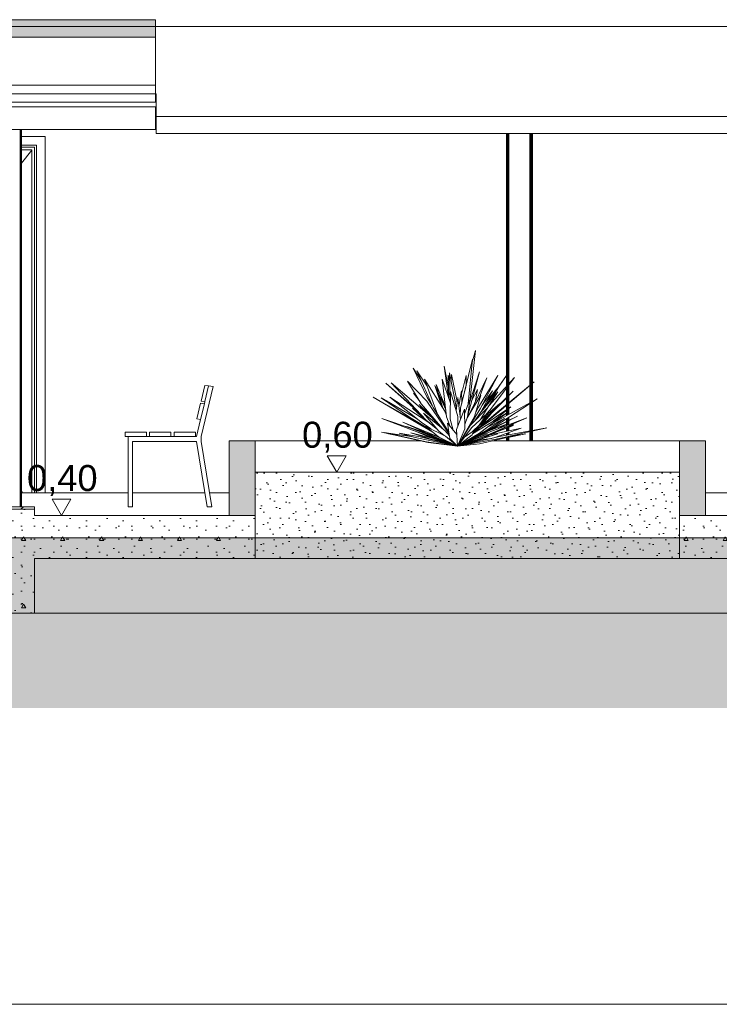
# Model space of a CAD drawing. Header units: millimetres. Extents: x 0 to 1357, y -1 to 841.
# Tile 20 of 43: x 413 to 494, y 153 to 267. Entities that reach past the tile are written whole.
import ezdxf
from ezdxf.xclip import XClip

# ---------------------------------------------------------------- set-up
doc = ezdxf.new("R2010")
doc.units = ezdxf.units.MM
doc.header["$MEASUREMENT"] = 0
doc.header["$XCLIPFRAME"] = 0
doc.linetypes.add('Wipeout_Contour', pattern=[1000, 0, -1000])
for name, color, linetype in [('Cobertura.ARQ', 7, 'Continuous'), ('Cotas - Geral.2D', 7, 'Continuous'), ('Desenho 2D - Geral', 7, 'Continuous'), ('Interior - Mobiliário .ARQ', 7, 'Continuous'), ('Laje.ARQ', 7, 'Continuous'), ('Parede.ARQ', 7, 'Continuous'), ('Pilar.ARQ', 7, 'Continuous')]:
    doc.layers.add(name, color=color, linetype=linetype)
doc.styles.add('GENERATED_STYLE_1', font='txt')
pattern_1 = [(0, (424.7631797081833, 210.5022291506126), (0, 7.794228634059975), [0.4875, -4.012499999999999]), (0, (427.0131797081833, 214.3993433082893), (0, 7.794228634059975), [0.4875, -4.012499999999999]), (60.00000000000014, (424.7631797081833, 210.5022291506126), (-6.750000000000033, 3.897114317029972), [0.4875000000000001, -4.012499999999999]), (60.00000000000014, (429.2631797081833, 210.5022291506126), (-6.750000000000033, 3.897114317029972), [0.4875000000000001, -4.012499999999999]), (120.0000000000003, (425.2506796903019, 210.5022291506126), (6.750000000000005, 3.897114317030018), [0.4875, -4.012499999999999]), (120.0000000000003, (429.7506797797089, 210.5022291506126), (6.750000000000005, 3.897114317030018), [0.4875, -4.012499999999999]), (0, (424.7631797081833, 211.2522291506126), (0, 1.5), [0, -1.5, 0, -2.25]), (44.99999999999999, (425.5131797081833, 211.2522291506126), (-1.060660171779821, 1.060660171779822), [0, -1.125, 0, -1.875])]

# ---------------------------------------------------------------- blocks, each defined once
blk = doc.blocks.new('Desenho_4_4', base_point=(424.7631797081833, 210.5022291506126))
at = {"layer": 'Cobertura.ARQ', "linetype": 'Continuous', "lineweight": 0}
blk.add_hatch(color=157, dxfattribs=at).paths.add_polyline_path([(340.0447257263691, 264.6858256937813), (429.0063135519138, 264.6858256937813), (429.0063135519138, 266.7179674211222), (340.0447257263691, 266.7179674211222)])
at = {"layer": 'Cobertura.ARQ', "color": 7, "linetype": 'Continuous', "lineweight": 0}
for p, q in [((429.0063135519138, 266.7179674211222), (340.0447257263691, 266.7179674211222)), ((429.0063135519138, 266.7179674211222), (429.0063135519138, 264.6858256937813)), ((429.0063135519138, 264.6858256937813), (340.0447257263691, 264.6858256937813))]:
    blk.add_line(p, q, dxfattribs=at)
at = {"layer": 'Cobertura.ARQ', "color": 8, "linetype": 'Continuous', "lineweight": 0}
for p, q in [((580.0447257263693, 265.9418369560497), (136.6126955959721, 265.9418369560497)), ((429.0063135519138, 264.6858256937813), (429.0063135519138, 257.1796860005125)), ((429.0063135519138, 259.1480526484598), (340.0447257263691, 259.1480526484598)), ((381.4925412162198, 258.1418369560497), (429.0708928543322, 258.1418369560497)), ((429.0708928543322, 258.1418369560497), (429.0708928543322, 255.5418369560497)), ((429.0063135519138, 257.1796860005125), (340.0447257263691, 257.1796860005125)), ((429.006313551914, 256.1806756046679), (429.0708928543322, 256.1806756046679)), ((429.0708928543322, 255.5418369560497), (580.0447257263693, 255.5418369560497)), ((429.0708928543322, 253.5806756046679), (429.0708928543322, 255.5418369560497)), ((429.0708928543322, 253.5806756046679), (580.0447257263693, 253.5806756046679))]:
    blk.add_line(p, q, dxfattribs=at)
at = {"layer": 'Cotas - Geral.2D', "color": 7, "linetype": 'Continuous', "lineweight": 0}
for p, q in [((448.8185073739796, 216.3772288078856), (450.9935073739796, 216.3772288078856)), ((417.0545507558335, 211.3772287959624), (419.2295507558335, 211.3772287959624))]:
    blk.add_line(p, q, dxfattribs=at)
at = {"layer": 'Desenho 2D - Geral', "color": 9, "linetype": 'Continuous', "lineweight": 0}
blk.add_line((888.9443879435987, 187.2578166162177), (58.05218541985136, 187.2578166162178), dxfattribs=at)
at = {"layer": 'Interior - Mobiliário .ARQ', "color": 8, "linetype": 'Continuous', "lineweight": 0}
for p, q in [((381.49254121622, 256.6483031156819), (429.0063135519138, 256.6483031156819)), ((429.0063135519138, 254.0483031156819), (429.0063135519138, 256.6483031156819)), ((381.49254121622, 254.0483031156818), (429.0063135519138, 254.0483031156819)), ((465.2860485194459, 222.6626977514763), (465.929717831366, 228.5411296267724)), ((465.929717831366, 228.5411296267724), (465.5674588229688, 227.1708718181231)), ((464.2159837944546, 221.8850391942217), (465.6039964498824, 227.5428854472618)), ((465.6039964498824, 227.5428854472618), (465.0976641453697, 222.3875829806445)), ((460.3533245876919, 223.0993313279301), (458.7212060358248, 226.4775925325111)), ((458.7212060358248, 226.4775925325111), (459.6644617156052, 225.0735794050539)), ((461.0317787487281, 221.9415011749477), (459.1727544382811, 226.1999207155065)), ((459.1727544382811, 226.1999207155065), (460.3352616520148, 224.4048330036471)), ((462.8197146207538, 223.0720468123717), (462.3305339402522, 226.7111899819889)), ((462.3305339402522, 226.7111899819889), (462.8213398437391, 224.2685042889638)), ((461.5339388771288, 221.1751371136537), (460.0339504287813, 225.2166809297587)), ((460.0339504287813, 225.2166809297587), (462.3920606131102, 221.5085507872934)), ((462.6040852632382, 220.8608785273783), (462.0774851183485, 225.2080298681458)), ((462.0774851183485, 225.2080298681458), (463.0290916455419, 222.4695030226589)), ((462.8498478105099, 222.9853297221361), (462.7901257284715, 225.6734855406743)), ((462.7901257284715, 225.6734855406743), (462.9442091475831, 225.0448940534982)), ((463.0127717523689, 222.5164683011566), (462.9200752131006, 225.9348961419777)), ((462.9200752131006, 225.9348961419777), (463.7392894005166, 221.8390846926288)), ((463.1605466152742, 225.773629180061), (463.1204800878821, 224.9329352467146)), ((463.7970032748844, 222.7973919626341), (463.1605466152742, 225.773629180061)), ((464.8412657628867, 225.6262621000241), (464.3176689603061, 223.4774203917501)), ((464.8411024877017, 224.4331611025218), (464.8412657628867, 225.6262621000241)), ((466.3809477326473, 226.0543152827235), (465.039504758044, 221.0331680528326)), ((465.2472170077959, 222.4961039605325), (466.3809477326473, 226.0543152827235)), ((465.3722610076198, 221.4563046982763), (467.2368778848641, 225.3669201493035)), ((468.5271347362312, 225.6494542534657), (466.2673456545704, 221.9757910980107)), ((467.2368778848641, 225.3669201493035), (466.3986305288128, 223.1336583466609)), ((466.4794020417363, 221.7801965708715), (468.5271347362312, 225.6494542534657)), ((466.5529927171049, 221.4306827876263), (469.4964571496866, 225.6621209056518)), ((469.4964571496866, 225.6621209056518), (466.7837668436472, 221.6840112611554)), ((470.4436967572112, 225.3971135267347), (467.4699774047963, 222.14397896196)), ((467.6250064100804, 221.6642869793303), (470.4436967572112, 225.3971135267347)), ((435.6405643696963, 224.3758216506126), (434.2684643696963, 218.6022291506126)), ((435.1209543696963, 224.4444740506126), (435.6405643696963, 224.3758216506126)), ((459.128728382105, 221.672284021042), (455.5651134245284, 224.7567622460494)), ((455.5651134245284, 224.7567622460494), (459.4289293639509, 221.3532320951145)), ((460.2527093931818, 220.4777232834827), (456.1793159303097, 224.806903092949)), ((456.1793159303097, 224.806903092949), (460.8803342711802, 220.8069643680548)), ((459.6688002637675, 222.389034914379), (458.0936547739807, 224.9860838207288)), ((458.0936547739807, 224.9860838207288), (460.3040184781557, 222.6824424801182)), ((461.771996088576, 223.2099873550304), (461.2362356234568, 224.4833052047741)), ((461.2362356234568, 224.4833052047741), (462.0477255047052, 222.0500180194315)), ((462.4487648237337, 222.1430685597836), (461.3748728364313, 224.6096941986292)), ((461.3748728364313, 224.6096941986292), (461.6901357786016, 223.4045410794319)), ((464.8078749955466, 224.2977185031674), (464.4056912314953, 222.7764438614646)), ((466.1823398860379, 224.0436057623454), (465.4897704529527, 222.7185549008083)), ((465.8920938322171, 222.5465373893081), (466.1823398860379, 224.0436057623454)), ((468.4065650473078, 224.095323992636), (467.2517344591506, 222.6787476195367)), ((467.7431013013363, 222.8321936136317), (468.5859617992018, 224.3153815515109)), ((472.6963968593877, 224.9311958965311), (468.2827829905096, 221.265533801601)), ((468.3804811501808, 221.2456625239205), (472.6963968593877, 224.9311958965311)), ((468.5859617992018, 224.3153815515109), (468.5379485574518, 224.2564859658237)), ((459.160612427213, 220.1682992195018), (454.1028007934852, 223.1440868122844)), ((454.1028007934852, 223.1440868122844), (459.2034654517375, 220.2547128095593)), ((458.3041854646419, 220.8186865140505), (455.0459900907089, 223.0520735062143)), ((455.0459900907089, 223.0520735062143), (458.7368588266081, 220.9170944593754)), ((459.8079331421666, 220.1262840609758), (456.0260673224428, 223.1616654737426)), ((456.0260673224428, 223.1616654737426), (460.4204167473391, 220.3012599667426)), ((459.5485470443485, 222.5873045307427), (458.7672040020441, 223.6235945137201)), ((458.7672040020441, 223.6235945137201), (459.2157545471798, 223.1360020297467)), ((460.918540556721, 222.2008930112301), (460.3533245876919, 223.0993313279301)), ((462.1621229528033, 221.8701279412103), (461.6567764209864, 223.605700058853)), ((461.6567764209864, 223.605700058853), (462.506219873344, 221.6687697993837)), ((462.470992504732, 221.9595762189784), (461.9177393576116, 223.1385016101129)), ((461.9177393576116, 223.1385016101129), (461.9764130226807, 222.8768536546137)), ((463.0044285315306, 220.5933597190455), (463.0465113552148, 223.7946346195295)), ((463.0465113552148, 223.7946346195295), (463.8880802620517, 220.9202159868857)), ((463.7038117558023, 221.5495938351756), (463.892965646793, 223.0930537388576)), ((463.8033762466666, 222.3620212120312), (463.7970032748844, 222.7973919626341)), ((463.892965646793, 223.0930537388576), (464.2022350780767, 220.5891130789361)), ((464.0181671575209, 222.0793837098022), (464.3070415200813, 223.8918332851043)), ((464.3070415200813, 223.8918332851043), (464.3450167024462, 222.4110058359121)), ((464.4056912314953, 222.7764438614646), (464.38551119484, 222.5760703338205)), ((464.6619781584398, 221.2177236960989), (465.3144596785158, 222.9697000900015)), ((464.9540221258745, 220.7727940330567), (466.5482896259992, 223.378240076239)), ((465.3144596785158, 222.9697000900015), (465.0171943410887, 220.876033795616)), ((466.5482896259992, 223.378240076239), (465.8309799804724, 220.9036589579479)), ((466.4320264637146, 221.2529966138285), (468.5043235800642, 223.7490901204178)), ((466.6461660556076, 221.5646260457), (467.905391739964, 223.8813428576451)), ((467.905391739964, 223.8813428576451), (466.7219396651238, 222.2384793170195)), ((466.7433458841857, 220.2345268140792), (470.3004721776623, 223.8222710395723)), ((470.3004721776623, 223.8222710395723), (466.9287400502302, 220.5953621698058)), ((468.5043235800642, 223.7490901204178), (467.1956689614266, 221.7183037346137)), ((473.0468293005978, 222.9346535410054), (467.9947003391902, 220.189176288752)), ((468.204914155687, 219.8130912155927), (473.0468293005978, 222.9346535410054)), ((434.629849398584, 222.3779695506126), (434.6912362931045, 222.6362774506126)), ((456.0594504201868, 222.4658384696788), (455.6629646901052, 222.7324302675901)), ((455.6629646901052, 222.7324302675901), (457.417190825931, 221.6804549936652)), ((460.2064009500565, 220.4405688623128), (458.6612046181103, 221.8922015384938)), ((458.6612046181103, 221.8922015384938), (459.5589426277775, 221.2150547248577)), ((460.8204067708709, 220.8579546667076), (459.4112304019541, 222.3037448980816)), ((459.4112304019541, 222.3037448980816), (460.282285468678, 221.3158240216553)), ((462.1663815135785, 219.4869842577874), (459.6688002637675, 222.389034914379)), ((460.7460568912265, 220.9990553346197), (459.9047532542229, 222.1148706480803)), ((460.3040184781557, 222.6824424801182), (462.874417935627, 218.9532073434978)), ((462.8512136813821, 219.1002353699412), (461.0317787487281, 221.9415011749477)), ((462.0326404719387, 222.0952511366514), (462.0422005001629, 222.0587060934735)), ((463.7494765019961, 219.3977453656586), (464.6475087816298, 221.7607854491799)), ((463.8745140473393, 217.5022291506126), (466.4794020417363, 221.7801965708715)), ((464.0959861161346, 222.5676338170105), (464.0043248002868, 222.1914557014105)), ((464.1487528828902, 221.0221214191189), (464.2159837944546, 221.8850391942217)), ((464.6475087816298, 221.7607854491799), (464.7075531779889, 219.5072111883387)), ((465.254488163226, 222.5473153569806), (465.2860485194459, 222.6626977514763)), ((465.3231764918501, 219.864958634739), (467.3069168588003, 221.9089798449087)), ((466.2673456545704, 221.9757910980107), (465.9931810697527, 221.4632217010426)), ((466.2034047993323, 221.9332878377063), (466.0763051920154, 221.7499840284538)), ((466.1151716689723, 221.6912914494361), (466.2034047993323, 221.9332878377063)), ((470.0122847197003, 222.0198078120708), (466.3663427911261, 219.5723718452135)), ((467.3069168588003, 221.9089798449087), (466.5267527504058, 220.5717980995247)), ((466.7837668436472, 221.6840112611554), (466.7522454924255, 221.6387022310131)), ((468.7396662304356, 222.4238004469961), (467.0959067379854, 220.9736801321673)), ((467.1757423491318, 221.1657223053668), (467.6250064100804, 221.6642869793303)), ((467.9631570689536, 220.3579609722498), (470.0122847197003, 222.0198078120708)), ((468.3054595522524, 221.9129485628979), (468.7396662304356, 222.4238004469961)), ((433.7325443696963, 218.6022291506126), (434.2001314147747, 220.5697733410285)), ((458.670542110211, 219.3285608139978), (455.1283064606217, 220.6980252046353)), ((455.1283064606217, 220.6980252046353), (458.7911060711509, 219.434825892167)), ((460.6278718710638, 219.4352121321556), (458.3041854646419, 220.8186865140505)), ((458.7368588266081, 220.9170944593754), (459.235983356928, 220.5853394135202)), ((461.6969962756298, 219.2245769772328), (459.9489856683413, 221.2888513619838)), ((459.9489856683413, 221.2888513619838), (462.4364454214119, 219.2675289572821)), ((461.918977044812, 219.6880263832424), (460.7460568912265, 220.9990553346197)), ((460.8803342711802, 220.8069643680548), (461.8247443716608, 219.7646003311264)), ((461.4524126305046, 220.2095277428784), (461.0153308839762, 220.6579659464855)), ((462.8495794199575, 219.1105904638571), (461.5339388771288, 221.1751371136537)), ((462.3920606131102, 221.5085507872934), (462.5906363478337, 220.9719010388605)), ((463.0262377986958, 219.7448282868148), (462.6040852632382, 220.8608785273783)), ((463.3546560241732, 219.3491154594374), (463.0044285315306, 220.5933597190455)), ((465.8309799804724, 220.9036589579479), (463.8745140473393, 217.5022291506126)), ((463.8880802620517, 220.9202159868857), (463.8834365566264, 219.7502415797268)), ((464.6947612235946, 219.9873162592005), (464.9540221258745, 220.7727940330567)), ((465.5186488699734, 219.6492296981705), (467.3159537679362, 221.2940370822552)), ((465.6018765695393, 218.9029341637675), (469.1361950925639, 221.0807898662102)), ((465.6165457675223, 218.9494611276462), (468.3804811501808, 221.2456625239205)), ((468.2827829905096, 221.265533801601), (465.6465850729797, 219.0150322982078)), ((465.8692032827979, 220.4275777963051), (466.4320264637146, 221.2529966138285)), ((466.1415504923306, 218.2660179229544), (471.8434116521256, 220.7630796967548)), ((467.3159537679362, 221.2940370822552), (466.3684028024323, 219.9145386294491)), ((471.8434116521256, 220.7630796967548), (466.3770160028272, 218.6901221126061)), ((469.1361950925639, 221.0807898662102), (466.4057657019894, 218.9978816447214)), ((466.4318436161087, 221.2529966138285), (466.5529927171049, 221.4306827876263)), ((466.4996639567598, 219.788397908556), (467.6928574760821, 221.192211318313)), ((466.9287400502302, 220.5953621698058), (466.6241999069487, 220.2869425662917)), ((467.3877941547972, 220.5014888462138), (466.7511559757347, 220.0842827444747)), ((467.1264254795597, 221.0006036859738), (467.4377599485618, 221.4417033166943)), ((467.2112478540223, 219.2013698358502), (470.778242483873, 220.957256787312)), ((467.2950089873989, 219.3544482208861), (469.2884901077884, 220.6924128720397)), ((469.2884901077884, 220.6924128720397), (467.3098336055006, 219.6875498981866)), ((467.4377599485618, 221.4417033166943), (467.3673559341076, 221.3783628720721)), ((469.7072413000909, 221.4165713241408), (467.5433748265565, 219.8657068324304)), ((470.778242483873, 220.957256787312), (467.7799515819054, 219.4274926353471)), ((468.9488063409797, 220.9378403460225), (469.7072413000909, 221.4165713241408)), ((460.3228097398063, 218.9955209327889), (457.545276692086, 220.2717656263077)), ((457.545276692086, 220.2717656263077), (461.2960130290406, 218.7210154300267)), ((457.8932412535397, 219.7444748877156), (460.3298511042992, 218.9663349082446)), ((458.5070271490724, 219.5484601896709), (457.9964146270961, 219.771480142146)), ((457.9964146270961, 219.771480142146), (461.6202646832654, 218.5627603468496)), ((458.7911060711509, 219.434825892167), (463.8745140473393, 217.5022291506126)), ((461.0111300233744, 219.1216907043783), (459.160612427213, 220.1682992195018)), ((459.2034654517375, 220.2547128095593), (460.7146443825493, 219.3642285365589)), ((460.8186755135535, 219.4740792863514), (459.8079331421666, 220.1262840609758)), ((461.6720366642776, 218.5810410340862), (460.2179559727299, 219.7705407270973)), ((460.2179559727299, 219.7705407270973), (462.4845662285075, 218.6519446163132)), ((461.5116975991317, 219.4434013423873), (460.2527093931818, 220.4777232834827)), ((460.4204167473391, 220.3012599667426), (461.5831045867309, 219.3590748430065)), ((462.9655763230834, 218.3756047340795), (462.6844971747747, 220.1565933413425)), ((462.6844971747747, 220.1565933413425), (463.7870518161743, 218.8281195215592)), ((463.8745140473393, 217.5022291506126), (463.7494765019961, 219.3977453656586)), ((463.8745140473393, 217.5022291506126), (465.3231764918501, 219.864958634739)), ((463.8745140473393, 217.5022291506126), (468.204914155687, 219.8130912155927)), ((463.8745140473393, 217.5022291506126), (465.5186488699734, 219.6492296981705)), ((464.7075531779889, 219.5072111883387), (463.8745140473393, 217.5022291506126)), ((467.7799515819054, 219.4274926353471), (463.8745140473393, 217.5022291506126)), ((466.3684028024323, 219.9145386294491), (465.6067429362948, 219.1777939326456)), ((465.6697893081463, 219.0656835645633), (466.4996639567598, 219.788397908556)), ((465.7058081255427, 219.2463678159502), (466.7433458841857, 220.2345268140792)), ((465.8687238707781, 220.4270838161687), (465.8690606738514, 220.4275777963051)), ((467.0226044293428, 220.0129050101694), (467.4089693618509, 220.4385572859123)), ((469.6146753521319, 220.0817219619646), (467.4695695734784, 219.2744836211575)), ((471.1962295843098, 219.5614282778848), (467.630434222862, 218.7846265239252)), ((467.7065048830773, 218.8576097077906), (470.3185099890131, 219.8883433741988)), ((470.3185099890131, 219.8883433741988), (468.0940331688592, 219.1210843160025)), ((468.1702663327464, 218.4758420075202), (471.1962295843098, 219.5614282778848)), ((468.304766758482, 218.3098698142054), (474.1593212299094, 219.6150140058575)), ((468.5632912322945, 219.519197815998), (469.6146753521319, 220.0817219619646)), ((474.1593212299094, 219.6150140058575), (468.7033158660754, 218.5966552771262)), ((470.3063580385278, 219.9760847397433), (469.2575245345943, 219.6306214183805)), ((469.390095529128, 219.5681177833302), (470.3063580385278, 219.9760847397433)), ((425.8169743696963, 210.5022291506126), (425.8169743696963, 218.6022291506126)), ((427.9623943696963, 218.6022291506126), (428.3141943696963, 218.6022291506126)), ((430.7768143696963, 218.6022291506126), (431.1286143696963, 218.6022291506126)), ((433.5912343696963, 218.6022291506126), (433.7325443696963, 218.6022291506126)), ((434.2684643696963, 218.6022291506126), (434.2684643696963, 218.0304663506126)), ((460.4712446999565, 217.9001281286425), (455.0962235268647, 219.0843555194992)), ((455.0962235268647, 219.0843555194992), (455.5119495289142, 219.0264180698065)), ((460.2838602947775, 217.9904611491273), (455.3985324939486, 219.0510403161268)), ((455.3985324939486, 219.0510403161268), (458.743814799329, 218.5481676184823)), ((458.2037757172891, 218.4420366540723), (455.8985994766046, 218.9085981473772)), ((455.8985994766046, 218.9085981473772), (456.4072329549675, 218.8320567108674)), ((456.2030208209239, 218.9301072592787), (458.5470411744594, 218.6034340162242)), ((458.9590290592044, 218.4877219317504), (457.1232604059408, 219.0033211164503)), ((457.1232604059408, 219.0033211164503), (459.5536147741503, 218.570378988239)), ((458.4571581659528, 218.6159605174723), (458.4554621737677, 218.6163925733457)), ((458.4554621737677, 218.6163925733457), (458.4747739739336, 218.613505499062)), ((461.027461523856, 218.2318839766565), (458.458137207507, 219.0404042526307)), ((458.458137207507, 219.0404042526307), (461.2384306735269, 218.3525094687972)), ((463.8745140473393, 217.5022291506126), (458.670542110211, 219.3285608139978)), ((460.3434311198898, 218.641195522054), (458.8072898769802, 219.2805692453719)), ((463.8745140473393, 217.5022291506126), (458.9590290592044, 218.4877219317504)), ((459.5536147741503, 218.570378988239), (463.8745140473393, 217.5022291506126)), ((459.8777144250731, 219.2000371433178), (459.8732621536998, 219.2015906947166)), ((459.8732621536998, 219.2015906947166), (460.1361600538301, 219.057777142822)), ((460.3298511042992, 218.9663349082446), (463.8745140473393, 217.5022291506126)), ((463.8745140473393, 217.5022291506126), (460.3434311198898, 218.641195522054)), ((460.7629175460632, 218.2714327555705), (461.2409379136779, 218.1999696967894)), ((461.7480511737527, 218.1328798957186), (461.2643212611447, 218.3441583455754)), ((461.2960130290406, 218.7210154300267), (463.8745140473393, 217.5022291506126)), ((461.7224682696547, 218.5563387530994), (461.4242818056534, 218.6603863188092)), ((461.6202646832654, 218.5627603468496), (463.8745140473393, 217.5022291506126)), ((463.8745140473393, 217.5022291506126), (461.6720366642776, 218.5810410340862)), ((462.3154309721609, 218.7354146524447), (461.6969962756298, 219.2245769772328)), ((462.4364454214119, 219.2675289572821), (462.9181298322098, 218.6762377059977)), ((462.4845662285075, 218.6519446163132), (463.8745140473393, 217.5022291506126)), ((462.766840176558, 219.2319947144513), (462.7686521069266, 219.185896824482)), ((462.7686521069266, 219.185896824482), (462.8595310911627, 219.0475341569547)), ((463.8745140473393, 217.5022291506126), (462.9655763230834, 218.3756047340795)), ((463.8745140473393, 217.5022291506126), (467.2950089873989, 219.3544482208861)), ((463.8745140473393, 217.5022291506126), (467.2112478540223, 219.2013698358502)), ((466.4057657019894, 218.9978816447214), (463.8745140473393, 217.5022291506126)), ((465.5498312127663, 218.8038335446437), (463.8745140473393, 217.5022291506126)), ((466.3770160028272, 218.6901221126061), (463.8745140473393, 217.5022291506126)), ((468.7033158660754, 218.5966552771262), (463.8745140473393, 217.5022291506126)), ((463.8745140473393, 217.5022291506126), (464.6648362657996, 218.5257970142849)), ((463.8745140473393, 217.5022291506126), (468.304766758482, 218.3098698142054)), ((463.8745140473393, 217.5022291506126), (466.1415504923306, 218.2660179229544)), ((465.6433731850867, 218.2565316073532), (463.8745140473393, 217.5022291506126)), ((466.4090551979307, 218.2464568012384), (463.8745140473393, 217.5022291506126)), ((464.6648362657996, 218.5257970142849), (465.7742760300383, 219.2937619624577)), ((464.9111938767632, 217.8856754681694), (467.3258521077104, 218.9018731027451)), ((465.7742760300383, 219.2937619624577), (465.5498312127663, 218.8038335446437)), ((465.5913030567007, 218.8943601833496), (465.6018765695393, 218.9029341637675)), ((467.3258521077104, 218.9018731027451), (465.6433731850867, 218.2565316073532)), ((465.6902062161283, 218.0628270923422), (468.5294187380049, 218.898439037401)), ((466.0532553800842, 219.3622035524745), (465.8657268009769, 219.2363199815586)), ((465.8950725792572, 219.2560191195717), (465.9058015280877, 219.2712199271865)), ((466.3200415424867, 218.6630773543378), (466.0466564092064, 218.5730301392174)), ((466.3790337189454, 218.2274389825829), (466.4500722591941, 218.2590689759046)), ((466.3877759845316, 217.7384371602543), (471.0727418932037, 218.8282076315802)), ((468.5294187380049, 218.898439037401), (466.4090551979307, 218.2464568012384)), ((467.0299405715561, 219.1090440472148), (466.5402550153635, 218.9247673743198)), ((467.7744022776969, 218.3861212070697), (466.5534992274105, 218.2224798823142)), ((466.5934349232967, 218.4639152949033), (467.7065048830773, 218.8576097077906)), ((466.6315693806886, 218.3398807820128), (468.4789137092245, 219.1624130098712)), ((467.8268839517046, 218.8274227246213), (468.2626795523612, 219.0661344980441)), ((469.4893436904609, 218.4598931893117), (471.7424227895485, 218.892286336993)), ((471.0727418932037, 218.8282076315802), (469.962202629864, 218.6793586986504)), ((471.7424227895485, 218.892286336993), (470.4583608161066, 218.6852963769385)), ((470.9043579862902, 218.7653213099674), (470.563711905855, 218.7098021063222)), ((470.6785145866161, 218.7207850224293), (470.9043579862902, 218.7653213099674)), ((433.7325443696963, 218.0304663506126), (426.3446843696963, 218.0304663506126)), ((426.3446843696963, 218.0304663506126), (426.3446843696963, 210.5022291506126)), ((434.9638543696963, 210.5022291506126), (433.7325443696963, 218.0304663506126)), ((434.2684643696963, 218.0304663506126), (435.4997743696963, 210.5022291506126)), ((463.8745140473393, 217.5022291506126), (460.2838602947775, 217.9904611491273)), ((463.8745140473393, 217.5022291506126), (460.4712446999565, 217.9001281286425)), ((461.2409379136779, 218.1999696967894), (463.8745140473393, 217.5022291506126)), ((463.8745140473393, 217.5022291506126), (461.7480511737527, 218.1328798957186)), ((463.8745140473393, 217.5022291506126), (466.3790337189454, 218.2274389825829)), ((466.5534992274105, 218.2224798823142), (463.8745140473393, 217.5022291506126)), ((463.8745140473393, 217.5022291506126), (465.6902062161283, 218.0628270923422)), ((463.8745140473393, 217.5022291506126), (464.9111938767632, 217.8856754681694)), ((463.8745140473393, 217.5022291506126), (466.3877759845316, 217.7384371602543)), ((426.3446843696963, 210.5022291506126), (425.8169743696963, 210.5022291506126)), ((435.4997743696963, 210.5022291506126), (434.9638543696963, 210.5022291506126))]:
    blk.add_line(p, q, dxfattribs=at)
at = {"layer": 'Interior - Mobiliário .ARQ', "color": 7, "linetype": 'Continuous', "lineweight": 0}
for p, q in [((434.6879343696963, 224.5022291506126), (434.2582243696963, 222.6935074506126)), ((434.6879343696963, 224.5022291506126), (435.1209543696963, 224.4444740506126)), ((435.1209543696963, 224.4444740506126), (434.6912243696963, 222.6362774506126)), ((434.1968343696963, 222.4351995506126), (433.7671143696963, 220.6269852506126)), ((434.1968343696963, 222.4351995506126), (434.6298343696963, 222.3779695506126)), ((434.6298343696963, 222.3779695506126), (434.2001343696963, 220.5697729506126)), ((434.2582243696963, 222.6935074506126), (434.6912243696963, 222.6362774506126)), ((433.7671143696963, 220.6269852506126), (434.2001343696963, 220.5697729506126)), ((425.4997743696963, 219.1022291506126), (425.4997743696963, 218.6022291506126)), ((427.9623943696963, 219.1022291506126), (425.4997743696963, 219.1022291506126)), ((427.9623943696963, 218.6022291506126), (425.4997743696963, 218.6022291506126)), ((427.9623943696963, 219.1022291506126), (427.9623943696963, 218.6022291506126)), ((428.3141943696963, 219.1022291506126), (428.3141943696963, 218.6022291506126)), ((430.7768143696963, 219.1022291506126), (428.3141943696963, 219.1022291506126)), ((430.7768143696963, 218.6022291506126), (428.3141943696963, 218.6022291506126)), ((430.7768143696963, 219.1022291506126), (430.7768143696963, 218.6022291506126)), ((431.1286143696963, 219.1022291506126), (431.1286143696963, 218.6022291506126)), ((433.5912343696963, 219.1022291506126), (431.1286143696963, 219.1022291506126)), ((433.5912343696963, 218.6022291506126), (431.1286143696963, 218.6022291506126)), ((433.5912343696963, 219.1022291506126), (433.5912343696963, 218.6022291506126))]:
    blk.add_line(p, q, dxfattribs=at)
at = {"layer": 'Parede.ARQ', "color": 8, "linetype": 'Continuous', "lineweight": 0}
for p, q in [((416.2516137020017, 253.2422291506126), (413.5063135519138, 253.2422291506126)), ((416.2516137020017, 212.1022291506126), (416.2516137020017, 253.2422291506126)), ((413.5063135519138, 252.2422291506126), (415.2516137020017, 252.2422291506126)), ((413.5063135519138, 252.0022291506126), (415.0116137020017, 252.0022291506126)), ((413.5063135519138, 251.7022291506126), (414.7116137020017, 251.7022291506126)), ((414.7116137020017, 251.6476319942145), (413.5063135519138, 250.1681403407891)), ((414.7116137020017, 251.7022291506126), (414.7116137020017, 212.1022291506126)), ((415.0116137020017, 252.0022291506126), (415.0116137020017, 212.1022291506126)), ((415.2516137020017, 252.2422291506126), (415.2516137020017, 212.1022291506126)), ((459.5539400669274, 218.1022291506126), (440.4928618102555, 218.1022291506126)), ((489.4928618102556, 218.1022291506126), (467.9517319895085, 218.1022291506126)), ((413.6481387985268, 212.1022291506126), (413.5063135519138, 212.2763179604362)), ((425.8169743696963, 212.1022291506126), (413.5063135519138, 212.1022291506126)), ((434.7021601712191, 212.1022291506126), (426.3446843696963, 212.1022291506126)), ((437.4928618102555, 212.1022291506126), (435.2380801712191, 212.1022291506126)), ((516.4928618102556, 212.1022291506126), (492.4928618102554, 212.1022291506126))]:
    blk.add_line(p, q, dxfattribs=at)
at = {"layer": 'Parede.ARQ', "color": 7, "linetype": 'Continuous', "lineweight": 0}
for p, q in [((440.4928618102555, 218.1022291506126), (437.4928618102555, 218.1022291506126)), ((492.4928618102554, 218.1022291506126), (489.4928618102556, 218.1022291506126))]:
    blk.add_line(p, q, dxfattribs=at)
at = {"layer": 'Pilar.ARQ', "color": 8, "linetype": 'Continuous', "lineweight": 0}
for p, q in [((413.5063135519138, 212.1022291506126), (413.5063135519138, 254.0483031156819)), ((469.5063135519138, 224.3716523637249), (469.5063135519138, 253.5806756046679)), ((469.5562133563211, 224.4262408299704), (469.5562133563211, 253.5806756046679)), ((469.635440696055, 224.5129124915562), (469.635440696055, 253.5806756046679)), ((469.7149864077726, 224.5999324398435), (469.7149864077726, 253.5806756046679)), ((469.7942137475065, 224.6866041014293), (469.7942137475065, 253.5806756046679)), ((472.2184133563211, 224.5342137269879), (472.2184133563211, 253.5806756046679)), ((472.297640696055, 224.5906820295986), (472.297640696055, 253.5806756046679)), ((472.3771864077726, 224.6586093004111), (472.3771864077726, 253.5806756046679)), ((472.4564137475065, 224.7262647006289), (472.4564137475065, 253.5806756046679)), ((472.5063135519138, 224.7688761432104), (472.5063135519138, 253.5806756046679)), ((469.5063135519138, 223.06222326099), (469.5063135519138, 224.1557253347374)), ((469.5562133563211, 223.1099797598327), (469.5562133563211, 224.2218082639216)), ((469.635440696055, 223.1858041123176), (469.635440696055, 224.3267300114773)), ((469.7149864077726, 223.2619331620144), (469.7149864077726, 224.4320733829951)), ((469.7942137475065, 223.3377575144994), (469.7942137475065, 224.5369951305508)), ((472.2184133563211, 222.4844676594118), (472.2184133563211, 224.5230266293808)), ((472.297640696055, 222.5275221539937), (472.297640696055, 224.5906820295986)), ((472.3771864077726, 222.5707496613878), (472.3771864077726, 224.6586093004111)), ((472.4564137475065, 222.6138041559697), (472.4564137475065, 224.7262647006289)), ((472.5063135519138, 222.6409211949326), (472.5063135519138, 224.7688761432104)), ((469.5063135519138, 222.2817191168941), (469.5063135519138, 223.0212767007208)), ((469.5562133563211, 222.323162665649), (469.5562133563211, 223.0716060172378)), ((469.635440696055, 222.3889637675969), (469.635440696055, 223.1515153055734)), ((469.7149864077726, 222.4550292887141), (469.7149864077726, 223.2317457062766)), ((469.7942137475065, 222.520830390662), (469.7942137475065, 223.3116549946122)), ((469.5063135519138, 221.6801611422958), (469.5063135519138, 222.2070559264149)), ((469.5562133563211, 221.7136577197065), (469.5562133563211, 222.2496673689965)), ((469.5562133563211, 221.3212411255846), (469.5562133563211, 221.6499329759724)), ((469.635440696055, 221.76684118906), (469.635440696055, 222.3173227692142)), ((469.635440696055, 221.3651111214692), (469.635440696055, 221.714186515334)), ((469.7149864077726, 221.820238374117), (469.7149864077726, 222.3852500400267)), ((469.7149864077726, 221.1240309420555), (469.7149864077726, 221.7786982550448)), ((469.7942137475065, 221.8734218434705), (469.7942137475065, 222.4529054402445)), ((469.7942137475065, 221.1670854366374), (469.7942137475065, 221.8429517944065)), ((472.2184133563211, 219.252745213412), (472.2184133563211, 222.4005772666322)), ((472.297640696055, 219.2675329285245), (472.297640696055, 222.4516547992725)), ((472.3771864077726, 219.282380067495), (472.3771864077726, 222.5029375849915)), ((472.4564137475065, 219.2971677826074), (472.4564137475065, 222.5540151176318)), ((472.5063135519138, 219.3064815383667), (472.5063135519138, 222.5861853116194)), ((469.5063135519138, 221.2897439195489), (469.5063135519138, 221.6094641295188)), ((469.5063135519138, 221.0106319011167), (469.5063135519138, 221.272564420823)), ((469.5063135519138, 220.3311377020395), (469.5063135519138, 220.6520979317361)), ((469.5562133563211, 221.0377489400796), (469.5562133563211, 221.3083281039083)), ((469.5562133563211, 220.3557013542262), (469.5562133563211, 220.6842681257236)), ((469.635440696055, 221.0808034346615), (469.635440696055, 221.3651111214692)), ((469.635440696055, 220.3947017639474), (469.635440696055, 220.735345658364)), ((469.7149864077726, 220.4338588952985), (469.7149864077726, 220.786628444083)), ((469.7942137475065, 220.4728593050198), (469.7942137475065, 220.8377059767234)), ((469.5063135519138, 220.0409436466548), (469.5063135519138, 220.3083033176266)), ((469.5063135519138, 219.8768091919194), (469.5063135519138, 220.0237449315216)), ((469.5063135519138, 219.712567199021), (469.5063135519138, 219.7395755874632)), ((469.5063135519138, 219.6082033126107), (469.5063135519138, 219.6198639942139)), ((469.5063135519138, 219.1932832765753), (469.5063135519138, 219.567839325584)), ((469.5562133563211, 220.0504429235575), (469.5562133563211, 220.3337627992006)), ((469.5562133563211, 219.8957321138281), (469.5562133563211, 220.0504429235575)), ((469.5562133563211, 219.7290031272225), (469.5562133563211, 219.7614286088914)), ((469.5562133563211, 219.6254145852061), (469.5562133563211, 219.6420819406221)), ((469.5562133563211, 219.2041538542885), (469.5562133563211, 219.5875304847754)), ((469.635440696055, 219.9257765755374), (469.635440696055, 220.3741855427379)), ((469.635440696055, 219.7550989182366), (469.635440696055, 219.796125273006)), ((469.635440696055, 219.6527414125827), (469.635440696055, 219.6773580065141)), ((469.635440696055, 219.2214133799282), (469.635440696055, 219.6187946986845)), ((469.7149864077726, 219.9559417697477), (469.7149864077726, 220.4147707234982)), ((469.7149864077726, 219.781299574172), (469.7149864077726, 219.830961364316)), ((469.7149864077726, 219.6801780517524), (469.7149864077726, 219.712775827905)), ((469.7149864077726, 219.2387422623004), (469.7149864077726, 219.6501845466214)), ((469.7942137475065, 219.985986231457), (469.7942137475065, 220.4551934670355)), ((469.7942137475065, 219.8073953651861), (469.7942137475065, 219.8656580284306)), ((469.7942137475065, 219.707504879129), (469.7942137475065, 219.748051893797)), ((469.7942137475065, 219.2560017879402), (469.7942137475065, 219.6814487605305)), ((469.5063135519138, 218.7465341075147), (469.5063135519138, 218.9551586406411)), ((469.5063135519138, 218.1022291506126), (469.5063135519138, 218.4631499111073)), ((469.5562133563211, 218.7558478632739), (469.5562133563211, 218.9730605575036)), ((469.5562133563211, 218.1022291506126), (469.5562133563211, 218.4727262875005)), ((469.635440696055, 218.7706355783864), (469.635440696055, 219.0014839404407)), ((469.635440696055, 218.1022291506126), (469.635440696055, 218.4879309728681)), ((469.7149864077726, 218.7854827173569), (469.7149864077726, 219.0300215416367)), ((469.7149864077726, 218.1022291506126), (469.7149864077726, 218.5031967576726)), ((469.7942137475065, 218.8002704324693), (469.7942137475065, 219.0584449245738)), ((469.7942137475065, 218.1022291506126), (469.7942137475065, 218.5184014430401)), ((472.2184133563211, 218.1022291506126), (472.2184133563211, 219.1823312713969)), ((472.297640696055, 218.1022291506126), (472.297640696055, 219.1999932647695)), ((472.3771864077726, 218.1022291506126), (472.3771864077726, 219.2177262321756)), ((472.4564137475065, 218.1022291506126), (472.4564137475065, 219.2353882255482)), ((472.5063135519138, 218.1022291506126), (472.5063135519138, 219.2465122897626))]:
    blk.add_line(p, q, dxfattribs=at)
at = {"layer": 'Cotas - Geral.2D', "color": 7, "linetype": 'Continuous', "lineweight": 0, "insert": (445.9151373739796, 216.7522288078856), "char_height": 3, "width": 7.981739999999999, "attachment_point": 7, "style": 'GENERATED_STYLE_1'}
blk.add_mtext('\\A1;{\\pql;\\fArial|b0|i0|c0|p38;0,60}', dxfattribs=at)
at = {"color": 254, "linetype": 'Wipeout_Contour', "lineweight": 0, "ltscale": 1740.735367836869}
blk.add_wipeout([(353.0063135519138, 198.2022291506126), (415.0063135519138, 198.2022291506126), (415.0063135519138, 210.2022291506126), (353.0063135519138, 210.2022291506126)], dxfattribs=at).dxf.layer = 'Laje.ARQ'
at = {"color": 254, "linetype": 'Wipeout_Contour', "lineweight": 0, "ltscale": 2181.356878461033}
blk.add_wipeout([(489.4928615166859, 204.5022291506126), (519.4928619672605, 204.5022291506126), (519.4928619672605, 209.5022291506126), (489.4928615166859, 209.5022291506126)], dxfattribs=at).dxf.layer = 'Laje.ARQ'
at = {"layer": 'Laje.ARQ', "linetype": 'Continuous', "lineweight": 0}
h = blk.add_hatch(dxfattribs=at)
h.set_pattern_fill('Concreto_Celular_0004', color=83, style=0, pattern_type=2)
h.set_pattern_definition(pattern_1)
h.paths.add_polyline_path([(353.0063135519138, 198.2022291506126), (415.0063135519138, 198.2022291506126), (415.0063135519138, 210.2022291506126), (353.0063135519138, 210.2022291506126)])
h = blk.add_hatch(dxfattribs=at)
h.set_pattern_fill('Concreto_Celular_0004', color=83, style=0, pattern_type=2)
h.set_pattern_definition(pattern_1)
h.paths.add_polyline_path([(489.4928615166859, 204.5022291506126), (519.4928619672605, 204.5022291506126), (519.4928619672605, 209.5022291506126), (489.4928615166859, 209.5022291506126)])
at = {"layer": 'Parede.ARQ', "linetype": 'Continuous', "lineweight": 0}
blk.add_hatch(color=36, dxfattribs=at).paths.add_polyline_path([(492.4928618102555, 209.5022291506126), (492.4928618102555, 218.1022291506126), (489.4928618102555, 218.1022291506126), (489.4928615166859, 209.5022291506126)])
at = {"layer": 'Laje.ARQ', "color": 7, "linetype": 'Continuous', "lineweight": 0}
for p, q in [((516.4928618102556, 209.5022291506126), (492.4928618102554, 209.5022291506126)), ((415.0063135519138, 198.2022291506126), (353.0063135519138, 198.2022291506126))]:
    blk.add_line(p, q, dxfattribs=at)
at = {"layer": 'Laje.ARQ', "color": 8, "linetype": 'Continuous', "lineweight": 0}
blk.add_line((415.0063135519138, 198.2022291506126), (588.0447257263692, 198.2022291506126), dxfattribs=at)
at = {"layer": 'Parede.ARQ', "color": 7, "linetype": 'Continuous', "lineweight": 0}
blk.add_line((492.4928618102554, 218.1022291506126), (492.4928618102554, 209.5022291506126), dxfattribs=at)
at = {"color": 254, "linetype": 'Wipeout_Contour', "lineweight": 0, "ltscale": 1900.946286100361}
blk.add_wipeout([(415.00631355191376, 204.5022291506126), (440.492862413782, 204.5022291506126), (440.492862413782, 209.5022291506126), (415.00631355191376, 209.5022291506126)], dxfattribs=at).dxf.layer = 'Laje.ARQ'
at = {"color": 254, "linetype": 'Wipeout_Contour', "lineweight": 0, "ltscale": 1855.739616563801}
blk.add_wipeout([(412.0063135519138, 210.50222915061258), (412.0063135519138, 210.2022291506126), (415.0063135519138, 210.2022291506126), (415.0063135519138, 210.50222915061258)], dxfattribs=at).dxf.layer = 'Parede.ARQ'
at = {"layer": 'Laje.ARQ', "linetype": 'Continuous', "lineweight": 0}
h = blk.add_hatch(dxfattribs=at)
h.set_pattern_fill('Concreto_Celular_0004', color=83, style=0, pattern_type=2)
h.set_pattern_definition(pattern_1)
h.paths.add_polyline_path([(415.0063135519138, 204.5022291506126), (440.4928624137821, 204.5022291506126), (440.4928624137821, 209.5022291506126), (415.0063135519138, 209.5022291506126)])
at = {"layer": 'Parede.ARQ', "linetype": 'Continuous', "lineweight": 0}
blk.add_hatch(color=36, dxfattribs=at).paths.add_polyline_path([(440.4928624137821, 209.5022291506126), (440.4928618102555, 218.1022291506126), (437.4928618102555, 218.1022291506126), (437.4928618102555, 209.5022291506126)])
h = blk.add_hatch(dxfattribs=at)
h.set_pattern_fill('Tijolo_Comum_0004', color=11, style=0, pattern_type=2)
h.set_pattern_definition([(44.99999999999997, (424.7631797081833, 210.5022291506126), (-0.9192387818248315, 0.9192387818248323), [])])
h.paths.add_polyline_path([(412.0063135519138, 210.5022291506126), (412.0063135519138, 210.2022291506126), (415.0063135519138, 210.2022291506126), (415.0063135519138, 210.5022291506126)])
at = {"layer": 'Cotas - Geral.2D', "color": 7, "linetype": 'Continuous', "lineweight": 0}
for p, q in [((418.1420507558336, 209.5022287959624), (417.0545507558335, 211.3772287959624)), ((419.2295507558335, 211.3772287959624), (418.1420507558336, 209.5022287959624)), ((418.1420507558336, 209.5022287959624), (416.7358007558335, 209.5022287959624)), ((418.1420507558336, 209.5022287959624), (419.5483007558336, 209.5022287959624))]:
    blk.add_line(p, q, dxfattribs=at)
at = {"layer": 'Laje.ARQ', "color": 7, "linetype": 'Continuous', "lineweight": 0}
for p, q in [((415.0063135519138, 210.2022291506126), (412.0063135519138, 210.2022291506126)), ((415.0063135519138, 210.2022291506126), (415.0063135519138, 209.5022291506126)), ((437.4928618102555, 209.5022291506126), (415.0063135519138, 209.5022291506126)), ((415.0063135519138, 204.5022291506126), (415.0063135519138, 198.2022291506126))]:
    blk.add_line(p, q, dxfattribs=at)
at = {"layer": 'Parede.ARQ', "color": 7, "linetype": 'Continuous', "lineweight": 0}
for p, q in [((437.4928618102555, 218.1022291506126), (437.4928618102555, 209.5022291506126)), ((415.0063135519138, 210.5022291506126), (412.0063135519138, 210.5022291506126)), ((415.0063135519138, 210.5022291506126), (415.0063135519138, 210.2022291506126))]:
    blk.add_line(p, q, dxfattribs=at)
at = {"layer": 'Parede.ARQ', "color": 8, "linetype": 'Continuous', "lineweight": 0}
blk.add_line((413.5063135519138, 212.1022291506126), (413.5063135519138, 210.5022291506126), dxfattribs=at)
at = {"layer": 'Pilar.ARQ', "color": 8, "linetype": 'Continuous', "lineweight": 0}
for p, q in [((413.3771864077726, 210.5022291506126), (413.3771864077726, 254.0483031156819)), ((413.4564137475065, 210.5022291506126), (413.4564137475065, 254.0483031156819))]:
    blk.add_line(p, q, dxfattribs=at)
at = {"layer": 'Cotas - Geral.2D', "color": 7, "linetype": 'Continuous', "lineweight": 0, "insert": (414.1511807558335, 211.7522287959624), "char_height": 3, "width": 7.981739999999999, "attachment_point": 7, "style": 'GENERATED_STYLE_1'}
blk.add_mtext('\\A1;{\\pql;\\fArial|b0|i0|c0|p38;0,40}', dxfattribs=at)
at = {"color": 254, "linetype": 'Wipeout_Contour', "lineweight": 0, "ltscale": 2040.474425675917}
blk.add_wipeout([(440.4928618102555, 204.5022291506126), (489.4928618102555, 204.5022291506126), (489.4928618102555, 214.50222915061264), (440.4928618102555, 214.50222915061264)], dxfattribs=at).dxf.layer = 'Laje.ARQ'
at = {"layer": 'Desenho 2D - Geral', "linetype": 'Continuous', "lineweight": 0}
h = blk.add_hatch(dxfattribs=at)
h.set_pattern_fill('Terra_0004', color=52, style=0, pattern_type=2)
h.set_pattern_definition([(44.99999999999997, (424.7631797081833, 210.5022291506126), (-2.757716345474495, 2.757716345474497), []), (44.99999999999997, (423.8439409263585, 211.4214679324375), (-5.515432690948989, 5.515432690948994), []), (44.99999999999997, (422.9247021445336, 212.3407067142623), (-5.515432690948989, 5.515432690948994), []), (135.0000000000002, (422.0054633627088, 213.2599454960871), (0.9192387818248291, 0.9192387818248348), [3.899999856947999, -3.899999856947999])])
h.paths.add_polyline_path([(58.05218541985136, 187.2578166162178), (888.9443879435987, 187.2578166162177), (907.909860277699, 187.2578166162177), (907.909860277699, 204.0784787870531), (888.9443879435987, 204.0784787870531), (888.9443879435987, 206.8875995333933), (58.05218541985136, 206.8875995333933)])
at = {"layer": 'Laje.ARQ', "linetype": 'Continuous', "lineweight": 0}
h = blk.add_hatch(dxfattribs=at)
h.set_pattern_fill('Pedra_0004', color=83, style=0, pattern_type=2)
h.set_pattern_definition([(44.99999999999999, (424.7631797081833, 214.0022291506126), (-1.113693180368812, 1.113693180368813), [0, -1.05, 0, -1.575]), (109.9999999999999, (428.2631797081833, 214.0022291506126), (1.480015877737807, 0.5386817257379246), [0, -0.7699999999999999, 0, -1.33])])
h.paths.add_polyline_path([(440.4928618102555, 204.5022291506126), (489.4928618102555, 204.5022291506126), (489.4928618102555, 214.5022291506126), (440.4928618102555, 214.5022291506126)])
at = {"layer": 'Cotas - Geral.2D', "color": 7, "linetype": 'Continuous', "lineweight": 0}
for p, q in [((449.9060073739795, 214.5022288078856), (448.8185073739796, 216.3772288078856)), ((450.9935073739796, 216.3772288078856), (449.9060073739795, 214.5022288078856)), ((449.9060073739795, 214.5022288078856), (448.4997573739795, 214.5022288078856)), ((449.9060073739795, 214.5022288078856), (451.3122573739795, 214.5022288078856))]:
    blk.add_line(p, q, dxfattribs=at)
at = {"layer": 'Desenho 2D - Geral', "color": 9, "linetype": 'Continuous', "lineweight": 0}
blk.add_line((58.05218541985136, 206.8875995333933), (888.9443879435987, 206.8875995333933), dxfattribs=at)
at = {"layer": 'Laje.ARQ', "color": 7, "linetype": 'Continuous', "lineweight": 0}
for p, q in [((489.4928618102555, 214.5022291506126), (440.4928618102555, 214.5022291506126)), ((440.4928624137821, 209.5022291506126), (437.4928618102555, 209.5022291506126)), ((492.4928618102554, 209.5022291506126), (489.4928615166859, 209.5022291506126)), ((440.4928624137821, 204.5022291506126), (415.0063135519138, 204.5022291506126)), ((489.4928618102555, 204.5022291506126), (440.4928618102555, 204.5022291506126)), ((519.4928619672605, 204.5022291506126), (489.4928615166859, 204.5022291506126))]:
    blk.add_line(p, q, dxfattribs=at)
at = {"layer": 'Laje.ARQ', "color": 7, "linetype": 'Continuous', "lineweight": 0, "flags": 128}
for points in [[(440.4928618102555, 214.5022291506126), (440.4928624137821, 209.5022291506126), (440.4928618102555, 204.5022291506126)], [(489.4928618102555, 214.5022291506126), (489.4928615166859, 209.5022291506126), (489.4928618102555, 204.5022291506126)]]:
    blk.add_lwpolyline(points, dxfattribs=at)
at = {"layer": 'Parede.ARQ', "color": 7, "linetype": 'Continuous', "lineweight": 0}
for p, q in [((440.4928618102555, 218.1022291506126), (440.4928618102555, 214.5022291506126)), ((489.4928618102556, 218.1022291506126), (489.4928618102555, 214.5022291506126))]:
    blk.add_line(p, q, dxfattribs=at)
blk = doc.blocks.new('Desenho_5_5', base_point=(652.838283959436, 56.45764832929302))
at = {"layer": 'Parede.ARQ', "color": 8, "linetype": 'Continuous', "lineweight": 0}
blk.add_line((516.0756587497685, 153.057648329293), (344.0749136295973, 153.057648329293), dxfattribs=at)

msp = doc.modelspace()

# ---------------------------------------------------------------- block references
at = {"color": 7, "linetype": 'Continuous', "lineweight": 0}
ref = msp.add_blockref('Desenho_4_4', (424.7631797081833, 210.5022291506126), dxfattribs=at)
XClip(ref).set_block_clipping_path([(58.05218541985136, 187.2578166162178), (917.9847928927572, 324.0654905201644)])
ref = msp.add_blockref('Desenho_5_5', (652.838283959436, 56.45764832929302), dxfattribs=at)
XClip(ref).set_block_clipping_path([(117.5106270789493, 37.08848942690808), (964.9934989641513, 161.5817202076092)])

doc.saveas('drawing.dxf')
